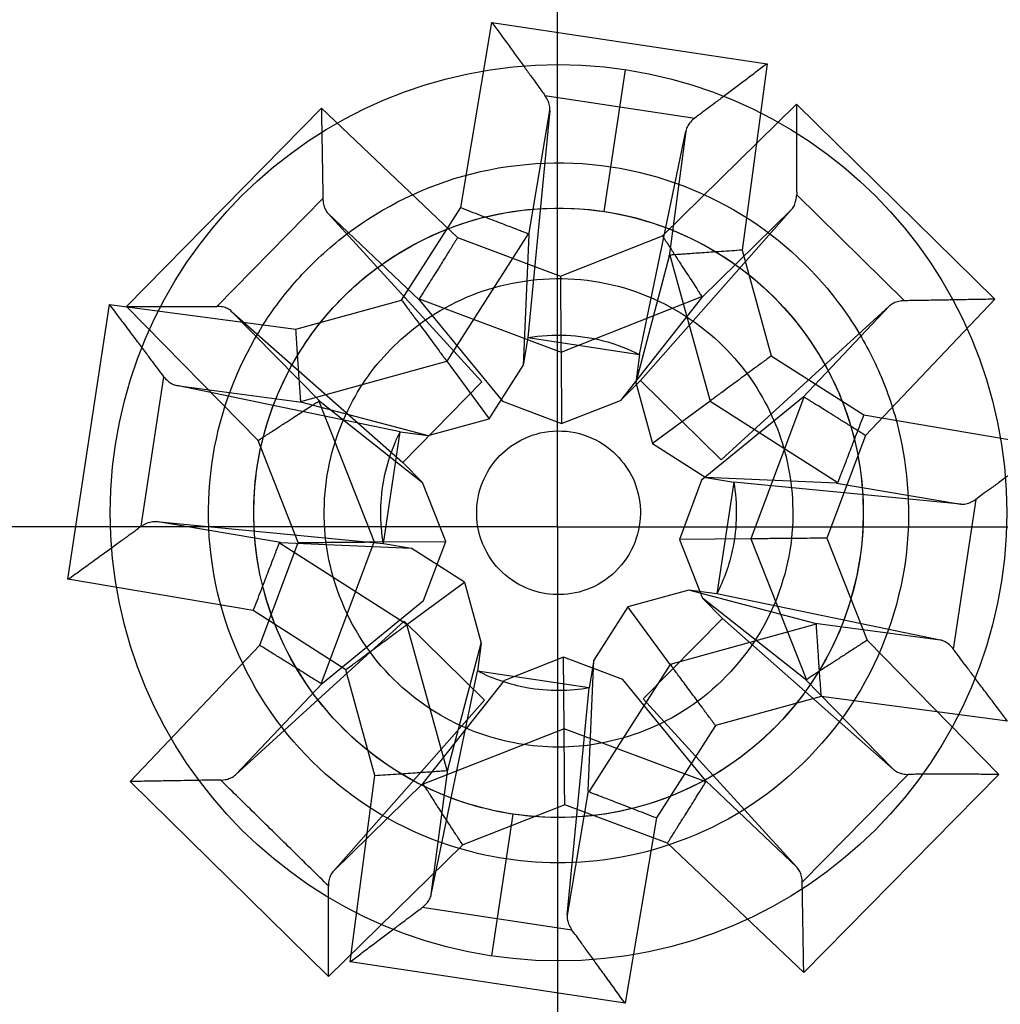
# Model space of a CAD drawing. Header units: inches. Extents: x 0.2 to 16.8, y 0.1 to 10.8.
# Tile 8 of 50: x 4.264 to 4.401, y 2.861 to 2.998. Entities that reach past the tile are written whole.
import ezdxf

# ---------------------------------------------------------------- set-up
doc = ezdxf.new("R2010")
doc.units = ezdxf.units.IN
doc.header["$LTSCALE"] = 0.935
doc.header["$MEASUREMENT"] = 0
doc.linetypes.add('CENTER', pattern=[0.6, 0.375, -0.075, 0.075, -0.075])
doc.layers.get('0').update_dxf_attribs({"linetype": 'CONTINUOUS'})
doc.layers.add('DEFAULT_1', color=7, linetype='CENTER')
doc.layers.add('DIMENSIONS', color=7, linetype='CONTINUOUS')
doc.styles.get("Standard").update_dxf_attribs({"font": 'txt', "width": 0.8})
doc.dimstyles.new('DIMSTYLE_1', dxfattribs={"dimtxt": 0.125, "dimasz": 0.18, "dimexe": 0.18, "dimexo": 0.0625, "dimgap": 0.09, "dimtad": 0, "dimtih": 1, "dimtoh": 1, "dimdec": 3, "dimzin": 4, "dimdsep": 46, "dimtxsty": 'STANDARD', "dimblk": '_FILLED', "dimblk1": '_FILLED', "dimblk2": '_FILLED', "dimcen": 0.09, "dimadec": 0, "dimazin": 0, "dimtp": 0.01, "dimtm": 0.01, "dimtfac": 1, "dimtdec": 3, "dimtofl": 0, "dimtmove": 0, "dimatfit": 3, "dimldrblk": '_FILLED', "dimfxl": 1, "dimtolj": 1, "dimtzin": 4, "dimarcsym": 0})

# ---------------------------------------------------------------- blocks, each defined once
blk = doc.blocks.new('*D10')
at = {"layer": 'DIMENSIONS', "color": 2, "linetype": 'CONTINUOUS'}
blk.add_line((4.4442647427, 3.8253862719), (4.4442647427, 2.1089820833), dxfattribs=at)
at = {"layer": 'DIMENSIONS', "color": 2, "linetype": 'CONTINUOUS', "width": 0.8}
for s, p in [(']', (4.5067647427, 1.9464820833)), ('15.19', (4.5067647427, 1.4464820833)), ('[', (4.5067647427, 1.3464820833)), ('.598', (4.5067647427, 0.8214820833)), ('2X ', (4.5067647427, 0.5214820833))]:
    blk.add_text(s, height=0.125, rotation=90, dxfattribs=at).set_placement(p)
blk = doc.blocks.new('_FILLED')
at = {"color": 0, "linetype": 'BYBLOCK'}
blk.add_solid([(0, 0), (-1, 0.1736111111), (-1, -0.1736111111)], dxfattribs=at)

msp = doc.modelspace()

# ---------------------------------------------------------------- linework, layer by layer
at = {"color": 9, "linetype": 'CONTINUOUS'}
for p, q in [((4.3259158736, 2.971624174), (4.330282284, 2.9974643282)), ((4.330282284, 2.9974643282), (4.3686307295, 2.991670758)), ((4.3459088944, 2.9710854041), (4.3488965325, 2.9908609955)), ((4.3686307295, 2.991670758), (4.3651687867, 2.965693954)), ((4.3376729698, 2.9872578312), (4.358554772, 2.98410307)), ((4.2792948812, 2.9578481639), (4.3064911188, 2.9854983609)), ((4.3064911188, 2.9854983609), (4.3254925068, 2.9674504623)), ((4.3540547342, 2.9676871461), (4.3727544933, 2.9860468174)), ((4.3727544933, 2.9860468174), (4.4004046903, 2.9588505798)), ((4.3354077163, 2.967814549), (4.3383398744, 2.9851668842)), ((4.3572999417, 2.9823024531), (4.3549751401, 2.9648582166)), ((4.3727737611, 2.9734209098), (4.3878051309, 2.9586363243)), ((4.2918962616, 2.9578424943), (4.3067053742, 2.9728988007)), ((4.3176759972, 2.9587355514), (4.3259158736, 2.971624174)), ((4.307426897, 2.970826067), (4.320186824, 2.958706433)), ((4.3595044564, 2.9590321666), (4.3720617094, 2.971361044)), ((4.3353444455, 2.967987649), (4.3239718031, 2.9501988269)), ((4.3254925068, 2.9674504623), (4.3398188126, 2.9620867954)), ((4.3398188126, 2.9620867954), (4.3540547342, 2.9676871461)), ((4.3550867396, 2.9650050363), (4.3606967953, 2.9446505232)), ((4.3651687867, 2.965693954), (4.3692334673, 2.9509464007)), ((4.3399066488, 2.9514799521), (4.3595548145, 2.9592094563)), ((4.2711580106, 2.9197843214), (4.2769515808, 2.958132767)), ((4.2769515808, 2.958132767), (4.3029279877, 2.954670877)), ((4.2976548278, 2.9391481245), (4.2792948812, 2.9578481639)), ((4.3029279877, 2.954670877), (4.3176759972, 2.9587355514)), ((4.3201335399, 2.9588828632), (4.3399066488, 2.9514799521)), ((4.3857323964, 2.9579148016), (4.373613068, 2.9451551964)), ((4.4004046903, 2.9588505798), (4.3823570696, 2.9398494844)), ((4.3063098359, 2.9445978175), (4.2939806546, 2.95715538)), ((4.3036168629, 2.9445888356), (4.3239718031, 2.9501988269)), ((4.3692334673, 2.9509464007), (4.3821225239, 2.9427063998)), ((4.2813697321, 2.9272095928), (4.2845242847, 2.9480473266)), ((4.2863198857, 2.9468019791), (4.3037636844, 2.9444772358)), ((4.3061325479, 2.9446481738), (4.313861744, 2.9250003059)), ((4.3606967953, 2.9446505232), (4.3784860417, 2.9332778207)), ((4.3737894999, 2.9452084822), (4.3663862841, 2.925435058)), ((4.3821225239, 2.9427063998), (4.4079622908, 2.9383400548)), ((4.3032549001, 2.9249125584), (4.2976548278, 2.9391481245)), ((4.3823570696, 2.9398494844), (4.376993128, 2.9255228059)), ((4.3783129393, 2.9332145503), (4.3956648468, 2.9302824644)), ((4.3977505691, 2.9309147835), (4.3946010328, 2.9100675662)), ((4.3008073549, 2.9249098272), (4.2834554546, 2.9278419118)), ((4.2978909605, 2.910585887), (4.3032549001, 2.9249125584)), ((4.3064585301, 2.905226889), (4.313861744, 2.9250003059)), ((4.3663862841, 2.925435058), (4.3741154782, 2.9057871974)), ((4.376993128, 2.9255228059), (4.3825931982, 2.9112872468)), ((4.3184235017, 2.9134738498), (4.3006342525, 2.9248465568)), ((4.2969977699, 2.9154179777), (4.2711580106, 2.9197843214)), ((4.3098868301, 2.9071779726), (4.2969977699, 2.9154179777)), ((4.3240335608, 2.8931193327), (4.3184235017, 2.9134738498)), ((4.3755034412, 2.9135355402), (4.355148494, 2.9079255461)), ((4.3928004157, 2.9113223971), (4.3753566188, 2.9136471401)), ((4.3825931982, 2.9112872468), (4.4009531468, 2.8925872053)), ((4.2798433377, 2.8915847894), (4.2978909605, 2.910585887)), ((4.3139515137, 2.8924304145), (4.3098868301, 2.9071779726)), ((4.355148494, 2.9079255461), (4.3437758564, 2.8901367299)), ((4.3739381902, 2.9058375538), (4.3862673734, 2.8932799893)), ((4.2945156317, 2.8925205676), (4.3066349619, 2.9052801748)), ((4.3761923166, 2.9034534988), (4.3614443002, 2.8993888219)), ((4.4021687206, 2.8999916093), (4.3761923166, 2.9034534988)), ((4.3403413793, 2.8989554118), (4.3206932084, 2.8912259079)), ((4.3601144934, 2.8915525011), (4.3403413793, 2.8989554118)), ((4.3614443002, 2.8993888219), (4.3532044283, 2.8865002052)), ((4.3104895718, 2.8664536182), (4.3139515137, 2.8924304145)), ((4.3218203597, 2.8758219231), (4.3241451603, 2.8932661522)), ((4.3883272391, 2.8925679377), (4.3735426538, 2.8775365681)), ((4.4009531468, 2.8925872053), (4.3737569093, 2.8649370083)), ((4.3074935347, 2.8643885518), (4.2798433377, 2.8915847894)), ((4.3207435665, 2.8914031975), (4.3081863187, 2.8790743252)), ((4.372821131, 2.8796093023), (4.3600612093, 2.8917289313)), ((4.3437125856, 2.8903098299), (4.340780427, 2.872957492)), ((4.3404292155, 2.8883485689), (4.3261932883, 2.8827482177)), ((4.3547555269, 2.8829849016), (4.3404292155, 2.8883485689)), ((4.333211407, 2.8870389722), (4.3302237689, 2.8672633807)), ((4.3532044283, 2.8865002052), (4.3488380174, 2.860660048)), ((4.3261932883, 2.8827482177), (4.3074935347, 2.8643885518)), ((4.3737569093, 2.8649370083), (4.3547555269, 2.8829849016)), ((4.3414127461, 2.8708717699), (4.3205655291, 2.8740213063)), ((4.3488380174, 2.860660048), (4.3104895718, 2.8664536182))]:
    msp.add_line(p, q, dxfattribs=at)
at = {"color": 6, "linetype": 'CONTINUOUS'}
for p, q in [((4.3383398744, 2.9851668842), (4.3352945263, 2.9534895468)), ((4.3508515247, 2.9511392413), (4.3572999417, 2.9823024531)), ((4.3354077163, 2.967814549), (4.3346396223, 2.9496138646)), ((4.3549752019, 2.9648582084), (4.350332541, 2.9472420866)), ((4.3352945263, 2.9534895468), (4.3346394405, 2.9496127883)), ((4.3352945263, 2.9534895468), (4.3508515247, 2.9511392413)), ((4.3508515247, 2.9511392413), (4.350332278, 2.9472430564)), ((4.3239718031, 2.9501988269), (4.3298864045, 2.9421789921)), ((4.3298864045, 2.9421789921), (4.3346396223, 2.9496138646)), ((4.3503321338, 2.9472419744), (4.3526770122, 2.9387358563)), ((4.3174830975, 2.9403535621), (4.2863198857, 2.9468019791)), ((4.3037636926, 2.9444772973), (4.3213801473, 2.9398345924)), ((4.3606967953, 2.9446505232), (4.3526770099, 2.9387358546)), ((4.3213801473, 2.9398345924), (4.3298864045, 2.9421789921)), ((4.315132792, 2.9247965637), (4.3174830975, 2.9403535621)), ((4.3174830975, 2.9403535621), (4.3213802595, 2.9398341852)), ((4.3526770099, 2.9387358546), (4.3601119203, 2.9339827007)), ((4.3783129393, 2.9332145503), (4.3601119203, 2.9339827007)), ((4.3601119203, 2.9339827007), (4.3639875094, 2.9333278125)), ((4.3639875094, 2.9333278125), (4.3616372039, 2.9177708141)), ((4.3956648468, 2.9302824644), (4.3639875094, 2.9333278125)), ((4.2834554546, 2.9278419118), (4.315132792, 2.9247965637)), ((4.3008073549, 2.9249098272), (4.3190083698, 2.9241416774)), ((4.315132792, 2.9247965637), (4.3190094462, 2.9241414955)), ((4.3264432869, 2.9193885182), (4.3190083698, 2.9241416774)), ((4.3184235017, 2.9134738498), (4.3264432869, 2.9193885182)), ((4.3264432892, 2.9193885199), (4.3287881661, 2.9108823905)), ((4.3577401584, 2.9182897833), (4.3492338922, 2.9159453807)), ((4.3753566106, 2.9136470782), (4.3577401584, 2.9182897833)), ((4.3616372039, 2.9177708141), (4.3577411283, 2.9182900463)), ((4.3928004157, 2.9113223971), (4.3616372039, 2.9177708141)), ((4.3492338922, 2.9159453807), (4.3444806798, 2.908510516)), ((4.355148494, 2.9079255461), (4.3492338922, 2.9159453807)), ((4.3241450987, 2.8932661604), (4.3287877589, 2.9108822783)), ((4.3287881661, 2.9108823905), (4.3282687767, 2.9069851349)), ((4.3437125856, 2.8903098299), (4.3444806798, 2.908510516)), ((4.3444806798, 2.908510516), (4.3438257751, 2.9046348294)), ((4.3218203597, 2.8758219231), (4.3282687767, 2.9069851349)), ((4.3438257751, 2.9046348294), (4.3282687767, 2.9069851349)), ((4.340780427, 2.872957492), (4.3438257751, 2.9046348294))]:
    msp.add_line(p, q, dxfattribs=at)
at = {"color": 7, "linetype": 'CONTINUOUS'}
for p, q in [((4.328875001, 2.9473163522), (4.307426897, 2.970826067)), ((4.3720617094, 2.971361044), (4.3510056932, 2.9474995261)), ((4.3201869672, 2.9587063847), (4.3317259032, 2.9446090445)), ((4.3595044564, 2.9590321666), (4.3482010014, 2.9447458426)), ((4.3857323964, 2.9579148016), (4.3622226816, 2.9364666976)), ((4.2939806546, 2.95715538), (4.3178421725, 2.9360993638)), ((4.3399066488, 2.9514799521), (4.3399891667, 2.9415153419)), ((4.3178421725, 2.9360993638), (4.328875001, 2.9473163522)), ((4.3482010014, 2.9447458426), (4.3510056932, 2.9474995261)), ((4.3510056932, 2.9474995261), (4.3622226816, 2.9364666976)), ((4.3063098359, 2.9445978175), (4.3205959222, 2.9332946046)), ((4.3317259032, 2.9446090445), (4.3399891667, 2.9415153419)), ((4.3399891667, 2.9415153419), (4.3482010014, 2.9447458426)), ((4.3736130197, 2.9451550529), (4.3595154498, 2.9336158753)), ((4.3205959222, 2.9332946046), (4.3178421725, 2.9360993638)), ((4.3238263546, 2.9250827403), (4.3205959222, 2.9332946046)), ((4.3595154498, 2.9336158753), (4.3564216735, 2.9253526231)), ((4.313861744, 2.9250003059), (4.3238263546, 2.9250827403)), ((4.3207325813, 2.9168194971), (4.3238263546, 2.9250827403)), ((4.3663862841, 2.925435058), (4.3564216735, 2.9253526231)), ((4.3564216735, 2.9253526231), (4.3596521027, 2.9171407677)), ((4.30663501, 2.9052803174), (4.3207325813, 2.9168194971)), ((4.3739381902, 2.9058375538), (4.3596521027, 2.9171407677)), ((4.3596521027, 2.9171407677), (4.3624058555, 2.9143360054)), ((4.3180253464, 2.9139686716), (4.2945156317, 2.8925205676)), ((4.3292423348, 2.9029358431), (4.3180253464, 2.9139686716)), ((4.3624058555, 2.9143360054), (4.351373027, 2.903119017)), ((4.3862673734, 2.8932799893), (4.3624058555, 2.9143360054)), ((4.3402588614, 2.9089200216), (4.3320470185, 2.9056895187)), ((4.3485221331, 2.9058263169), (4.3402588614, 2.9089200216)), ((4.3403413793, 2.8989554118), (4.3402588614, 2.9089200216)), ((4.3207435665, 2.8914031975), (4.3320470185, 2.9056895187)), ((4.3600610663, 2.8917289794), (4.3485221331, 2.9058263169)), ((4.3081863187, 2.8790743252), (4.3292423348, 2.9029358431)), ((4.372821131, 2.8796093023), (4.351373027, 2.903119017))]:
    msp.add_line(p, q, dxfattribs=at)
at = {"color": 9, "linetype": 'CONTINUOUS'}
msp.add_circle((4.3395601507, 2.9290621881), 0.0624989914, dxfattribs=at)
at = {"color": 6, "linetype": 'CONTINUOUS'}
msp.add_circle((4.3395601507, 2.9290621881), 0.042500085, dxfattribs=at)
at = {"color": 7, "linetype": 'CONTINUOUS'}
msp.add_arc((4.3403875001, 2.9275696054), 0.135, 323.357867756, 216.6362956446, dxfattribs=at)
at = {"color": 6, "linetype": 'CONTINUOUS'}
for points, knots in [([(4.3572036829, 3.0458471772), (4.3403472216, 3.0483938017), (4.3143165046, 3.0464693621), (4.2846458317, 3.0344796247), (4.2658375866, 3.0221870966), (4.2532888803, 3.0101821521), (4.2452038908, 3.000320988), (4.2376345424, 2.9894072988), (4.2294322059, 2.9736095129), (4.220575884, 2.9442334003), (4.2207585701, 2.9016177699), (4.243717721, 2.8538848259), (4.2820468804, 2.8225274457), (4.3092742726, 2.8141871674), (4.3219166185, 2.812277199)], [0, 0, 0, 0, 0.125, 0.1875, 0.25, 0.3125, 0.34375, 0.375, 0.4375, 0.5, 0.625, 0.75, 0.875, 1, 1, 1, 1]), ([(4.3219166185, 2.812277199), (4.3345589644, 2.8103672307), (4.3630350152, 2.8102919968), (4.4089168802, 2.8289270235), (4.4449522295, 2.8677472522), (4.4577159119, 2.9084069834), (4.4579328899, 2.9390883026), (4.4547634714, 2.9566040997), (4.4507559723, 2.969266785), (4.4459449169, 2.9810762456), (4.4375026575, 2.9962524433), (4.4231651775, 3.0135525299), (4.398360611, 3.0337722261), (4.3740601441, 3.0433005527), (4.3572036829, 3.0458471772)], [0, 0, 0, 0, 0.125, 0.25, 0.375, 0.5, 0.5625, 0.625, 0.65625, 0.6875, 0.75, 0.8125, 0.875, 1, 1, 1, 1]), ([(4.330282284, 2.9974643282), (4.3306473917, 2.9969601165), (4.3313948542, 2.9959270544), (4.3325251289, 2.9943673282), (4.3336484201, 2.9928151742), (4.3347063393, 2.9913546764), (4.3356510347, 2.9900511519), (4.3364547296, 2.9889397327), (4.3371131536, 2.9880313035), (4.3375026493, 2.987493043), (4.3376729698, 2.9872578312)], [0, 0, 0, 0, 0.1482031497, 0.3035654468, 0.4585699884, 0.6043379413, 0.732899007, 0.8418261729, 0.9308641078, 1, 1, 1, 1]), ([(4.3686307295, 2.991670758), (4.3681333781, 2.9912972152), (4.3671107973, 2.9905291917), (4.3655647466, 2.9893680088), (4.3640265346, 2.9882127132), (4.3625851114, 2.9871301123), (4.3613049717, 2.9861686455), (4.3602164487, 2.9853510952), (4.3593218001, 2.9846791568), (4.3587893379, 2.9842792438), (4.3585547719, 2.9841030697)], [0, 0, 0, 0, 0.1480806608, 0.3044616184, 0.4603187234, 0.6060655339, 0.7336287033, 0.8414655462, 0.9301606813, 1, 1, 1, 1]), ([(4.3383398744, 2.9851668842), (4.3383620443, 2.9853974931), (4.3383366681, 2.9858812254), (4.3380987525, 2.9865956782), (4.3378309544, 2.9870396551), (4.3376729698, 2.9872578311)], [0, 0, 0, 0, 0.3104784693, 0.639000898, 1, 1, 1, 1]), ([(4.358554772, 2.98410307), (4.3583393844, 2.9839413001), (4.3579523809, 2.9835962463), (4.3575140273, 2.9829839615), (4.3573468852, 2.9825293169), (4.3572999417, 2.9823024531)], [0, 0, 0, 0, 0.3610025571, 0.6895246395, 1, 1, 1, 1]), ([(4.3322674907, 2.8807910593), (4.3270419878, 2.8815805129), (4.3157883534, 2.8850279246), (4.2999440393, 2.8979885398), (4.2904601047, 2.9177197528), (4.2903476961, 2.9388511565), (4.2965416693, 2.953235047), (4.3028987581, 2.961626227), (4.311131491, 2.969519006), (4.3255199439, 2.9773212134), (4.3398854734, 2.9783859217), (4.3468528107, 2.9773333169)], [0, 0, 0, 0, 0.125, 0.25, 0.375, 0.5, 0.625, 0.6875, 0.75, 0.875, 1, 1, 1, 1]), ([(4.3468528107, 2.9773333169), (4.353820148, 2.9762807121), (4.367230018, 2.9710197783), (4.3786714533, 2.9593152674), (4.3842051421, 2.949342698), (4.3877996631, 2.939448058), (4.3894680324, 2.9238763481), (4.3831181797, 2.9037212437), (4.3682286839, 2.8876722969), (4.3492627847, 2.8799707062), (4.3374929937, 2.8800016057), (4.3322674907, 2.8807910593)], [0, 0, 0, 0, 0.125, 0.25, 0.3125, 0.375, 0.5, 0.625, 0.75, 0.875, 1, 1, 1, 1]), ([(4.3259158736, 2.971624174), (4.3263704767, 2.9714488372), (4.3272801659, 2.9710979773), (4.3286262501, 2.9705788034), (4.3299180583, 2.9700805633), (4.3311080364, 2.9696215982), (4.3321677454, 2.9692128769), (4.333088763, 2.9688576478), (4.3338714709, 2.9685557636), (4.334509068, 2.9683098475), (4.3349844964, 2.9681264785), (4.3352449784, 2.9680260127), (4.3353444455, 2.967987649)], [0, 0, 0, 0, 0.1446464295, 0.2894465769, 0.428299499, 0.5556762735, 0.668075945, 0.7654796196, 0.848727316, 0.9171193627, 0.9683514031, 1, 1, 1, 1]), ([(4.3353444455, 2.967987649), (4.3353674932, 2.9679787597), (4.3353294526, 2.9679052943), (4.3354185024, 2.9678941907), (4.3354089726, 2.9678395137), (4.3354079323, 2.9678148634)], [0, 0, 0, 0, 0.3761131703, 0.6243501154, 1, 1, 1, 1]), ([(4.3549752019, 2.9648582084), (4.354981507, 2.9648821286), (4.354988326, 2.9649373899), (4.3550769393, 2.9649216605), (4.3550620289, 2.9650033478), (4.3550867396, 2.9650050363)], [0, 0, 0, 0, 0.375901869, 0.6236265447, 1, 1, 1, 1]), ([(4.3651687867, 2.965693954), (4.3646815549, 2.965660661), (4.3637056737, 2.9655939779), (4.3622613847, 2.965495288), (4.3608755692, 2.9654005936), (4.3596016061, 2.9653135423), (4.3584705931, 2.9652362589), (4.3574903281, 2.9651692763), (4.3566580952, 2.9651124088), (4.3559793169, 2.9650660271), (4.3554719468, 2.965031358), (4.3551933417, 2.9650123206), (4.3550867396, 2.9650050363)], [0, 0, 0, 0, 0.1449800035, 0.2903818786, 0.4297606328, 0.5573413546, 0.6694605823, 0.7663032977, 0.8490276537, 0.9170986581, 0.968279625, 1, 1, 1, 1]), ([(4.3346787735, 2.8967516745), (4.3311810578, 2.8972800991), (4.3236483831, 2.8995876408), (4.3130429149, 2.9082628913), (4.3066947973, 2.9214700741), (4.3066195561, 2.9356144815), (4.310765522, 2.9452424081), (4.3150206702, 2.9508590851), (4.3205312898, 2.9561421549), (4.3301622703, 2.9613646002), (4.339777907, 2.9620772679), (4.3444415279, 2.9613727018)], [0, 0, 0, 0, 0.125, 0.25, 0.375, 0.5, 0.625, 0.6875, 0.75, 0.875, 1, 1, 1, 1]), ([(4.3444415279, 2.9613727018), (4.3491051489, 2.9606681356), (4.3580811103, 2.9571467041), (4.3657394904, 2.9493122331), (4.3694434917, 2.9426370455), (4.3718495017, 2.9360140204), (4.3729662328, 2.925591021), (4.3687159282, 2.9121001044), (4.3587495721, 2.9013576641), (4.3460546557, 2.8962025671), (4.3381764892, 2.8962232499), (4.3346787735, 2.8967516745)], [0, 0, 0, 0, 0.125, 0.25, 0.3125, 0.375, 0.5, 0.625, 0.75, 0.875, 1, 1, 1, 1]), ([(4.2845242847, 2.9480473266), (4.284310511, 2.9483341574), (4.2838314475, 2.9489729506), (4.2830362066, 2.9500313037), (4.2820859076, 2.9512967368), (4.2809779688, 2.9527718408), (4.2797263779, 2.9544382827), (4.2783669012, 2.956248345), (4.2774296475, 2.9574962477), (4.2769515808, 2.958132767)], [0, 0, 0, 0, 0.0850930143, 0.1899315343, 0.314897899, 0.4615270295, 0.6287636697, 0.8106429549, 1, 1, 1, 1]), ([(4.3176759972, 2.9587355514), (4.317989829, 2.9583100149), (4.3186089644, 2.9574705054), (4.3195157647, 2.9562409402), (4.3203715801, 2.9550805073), (4.3211558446, 2.9540170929), (4.3218573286, 2.953065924), (4.3224719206, 2.952232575), (4.3229963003, 2.9515215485), (4.3234219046, 2.9509444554), (4.3237362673, 2.9505181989), (4.3239070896, 2.9502865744), (4.3239718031, 2.9501988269)], [0, 0, 0, 0, 0.149543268, 0.295022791, 0.4320972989, 0.5573458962, 0.6687309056, 0.7663597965, 0.8502037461, 0.9186018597, 0.9691635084, 1, 1, 1, 1]), ([(4.3036168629, 2.9445888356), (4.3036095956, 2.9446951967), (4.3035905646, 2.9449737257), (4.3035558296, 2.9454820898), (4.3035092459, 2.9461638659), (4.3034520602, 2.9470008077), (4.30338477, 2.947985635), (4.3033073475, 2.9491187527), (4.3032204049, 2.9503912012), (4.3031260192, 2.9517725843), (4.3030276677, 2.9532120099), (4.3029612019, 2.954184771), (4.3029279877, 2.954670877)], [0, 0, 0, 0, 0.0316486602, 0.0828787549, 0.1512681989, 0.2345171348, 0.3319181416, 0.4443122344, 0.5716862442, 0.7105463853, 0.855354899, 1, 1, 1, 1]), ([(4.3352945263, 2.9534895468), (4.3388203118, 2.9541052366), (4.3444656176, 2.9538168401), (4.3492816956, 2.9519395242), (4.3508450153, 2.9511399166)], [0, 0, 0, 0, 0.6472007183, 1, 1, 1, 1]), ([(4.3692334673, 2.9509464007), (4.3688132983, 2.950636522), (4.3679768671, 2.950019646), (4.366745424, 2.9491114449), (4.3655747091, 2.9482480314), (4.3645051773, 2.9474592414), (4.3635567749, 2.9467597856), (4.3627314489, 2.9461510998), (4.3620265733, 2.9456312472), (4.3614501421, 2.9452061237), (4.3610207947, 2.9448894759), (4.3607860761, 2.9447163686), (4.3606967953, 2.9446505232)], [0, 0, 0, 0, 0.1476578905, 0.2939428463, 0.4327599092, 0.5590763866, 0.66980307, 0.7660522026, 0.8491165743, 0.9175140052, 0.9686245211, 1, 1, 1, 1]), ([(4.2845140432, 2.9480222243), (4.2846720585, 2.9478110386), (4.2850479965, 2.9474627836), (4.2856381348, 2.9470125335), (4.2860939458, 2.9468487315), (4.2863198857, 2.9468019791)], [0, 0, 0, 0, 0.3571004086, 0.6876208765, 1, 1, 1, 1]), ([(4.3037636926, 2.9444772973), (4.303739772, 2.9444836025), (4.3036845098, 2.9444904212), (4.30370024, 2.9445790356), (4.3036185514, 2.9445641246), (4.3036168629, 2.9445888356)], [0, 0, 0, 0, 0.375903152, 0.6236252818, 1, 1, 1, 1]), ([(4.3821225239, 2.9427063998), (4.3819471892, 2.9422517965), (4.3815963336, 2.9413421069), (4.3810771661, 2.9399960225), (4.3805789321, 2.938704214), (4.3801199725, 2.937514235), (4.3797112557, 2.9364545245), (4.3793560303, 2.9355335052), (4.3790541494, 2.934750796), (4.3788082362, 2.9341131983), (4.3786248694, 2.9336377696), (4.3785244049, 2.9333772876), (4.3784860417, 2.9332778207)], [0, 0, 0, 0, 0.1446463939, 0.2894464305, 0.428299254, 0.5556760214, 0.6680757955, 0.7654796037, 0.8487273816, 0.917119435, 0.968351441, 1, 1, 1, 1]), ([(4.3151336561, 2.9247950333), (4.3150781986, 2.9251104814), (4.3145179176, 2.9287145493), (4.3149428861, 2.933774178), (4.3163936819, 2.9380725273), (4.3172282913, 2.9398527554), (4.3174849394, 2.9403549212)], [0, 0, 0, 0, 0.053404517, 0.6112762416, 0.8902121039, 1, 1, 1, 1]), ([(4.4079622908, 2.9383400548), (4.4073113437, 2.9378686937), (4.4060370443, 2.9369464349), (4.4041905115, 2.9356088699), (4.4024921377, 2.9343788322), (4.4009895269, 2.9332924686), (4.3997126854, 2.9323599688), (4.3986415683, 2.9316085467), (4.3980317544, 2.9311189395), (4.3977505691, 2.9309147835)], [0, 0, 0, 0, 0.1909570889, 0.3737522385, 0.5417489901, 0.6892123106, 0.814303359, 0.9174374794, 1, 1, 1, 1]), ([(4.3639872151, 2.9333260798), (4.3645042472, 2.9303451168), (4.3644842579, 2.9249228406), (4.3626259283, 2.9197322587), (4.3616287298, 2.9177753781)], [0, 0, 0, 0, 0.5949859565, 1, 1, 1, 1]), ([(4.3784860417, 2.9332778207), (4.3784771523, 2.9332547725), (4.3784036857, 2.9332928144), (4.3783925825, 2.9332037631), (4.3783379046, 2.9332132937), (4.3783132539, 2.9332143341)], [0, 0, 0, 0, 0.3761146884, 0.6243485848, 1, 1, 1, 1]), ([(4.3956648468, 2.9302824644), (4.3958945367, 2.9302603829), (4.3963784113, 2.9302822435), (4.3970752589, 2.9305380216), (4.3975371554, 2.9307598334), (4.3977505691, 2.9309147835)], [0, 0, 0, 0, 0.3124097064, 0.64293359, 1, 1, 1, 1]), ([(4.2813730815, 2.9271482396), (4.2815914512, 2.927306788), (4.2820262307, 2.9275891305), (4.2827398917, 2.927836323), (4.2832242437, 2.9278641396), (4.2834554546, 2.9278419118)], [0, 0, 0, 0, 0.3611935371, 0.6891063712, 1, 1, 1, 1]), ([(4.2711580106, 2.9197843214), (4.2718027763, 2.9202512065), (4.2730668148, 2.9211665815), (4.2749004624, 2.9224940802), (4.2765880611, 2.9237169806), (4.2780836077, 2.9247972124), (4.2793615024, 2.9257305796), (4.2804487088, 2.9264947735), (4.2810764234, 2.9269966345), (4.2813697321, 2.9272095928)], [0, 0, 0, 0, 0.1891439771, 0.3708187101, 0.5378672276, 0.6843313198, 0.8091570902, 0.9138776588, 1, 1, 1, 1]), ([(4.3006342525, 2.9248465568), (4.3006431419, 2.9248696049), (4.3007166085, 2.9248315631), (4.3007277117, 2.9249206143), (4.3007823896, 2.9249110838), (4.3008070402, 2.9249100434)], [0, 0, 0, 0, 0.3761146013, 0.6243486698, 1, 1, 1, 1]), ([(4.2969977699, 2.9154179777), (4.2971731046, 2.915872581), (4.2975239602, 2.9167822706), (4.2980431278, 2.918128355), (4.2985413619, 2.9194201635), (4.2990003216, 2.9206101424), (4.2994090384, 2.921669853), (4.2997642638, 2.9225908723), (4.3000661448, 2.9233735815), (4.3003120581, 2.9240111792), (4.3004954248, 2.9244866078), (4.3005958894, 2.9247470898), (4.3006342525, 2.9248465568)], [0, 0, 0, 0, 0.1446463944, 0.2894464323, 0.4282992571, 0.5556760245, 0.6680757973, 0.7654796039, 0.8487273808, 0.9171194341, 0.9683514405, 1, 1, 1, 1]), ([(4.3098868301, 2.9071779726), (4.3103069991, 2.9074878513), (4.3111434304, 2.9081047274), (4.3123748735, 2.9090129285), (4.3135455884, 2.909876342), (4.3146151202, 2.9106651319), (4.3155635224, 2.9113645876), (4.3163888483, 2.9119732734), (4.3170937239, 2.9124931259), (4.317670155, 2.9129182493), (4.3180995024, 2.9132348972), (4.318334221, 2.9134080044), (4.3184235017, 2.9134738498)], [0, 0, 0, 0, 0.1476579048, 0.2939428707, 0.4327599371, 0.5590764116, 0.6698030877, 0.7660522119, 0.8491165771, 0.9175140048, 0.9686245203, 1, 1, 1, 1]), ([(4.3753566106, 2.9136470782), (4.3753805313, 2.913640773), (4.3754357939, 2.9136339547), (4.3754200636, 2.9135453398), (4.3755017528, 2.9135602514), (4.3755034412, 2.9135355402)], [0, 0, 0, 0, 0.3759036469, 0.6236247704, 1, 1, 1, 1]), ([(4.3761923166, 2.9034534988), (4.376159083, 2.9039398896), (4.3760925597, 2.904913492), (4.3759941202, 2.9063542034), (4.3758996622, 2.9077366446), (4.3758127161, 2.9090091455), (4.3757353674, 2.910141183), (4.3756681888, 2.9111243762), (4.3756110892, 2.9119600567), (4.3755645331, 2.9126414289), (4.3755297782, 2.9131500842), (4.3755107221, 2.9134289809), (4.3755034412, 2.9135355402)], [0, 0, 0, 0, 0.1447298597, 0.2897039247, 0.4286963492, 0.5560873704, 0.6683477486, 0.7655440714, 0.8486451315, 0.9170118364, 0.9682923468, 1, 1, 1, 1]), ([(4.3946010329, 2.9100675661), (4.394439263, 2.9102829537), (4.3940942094, 2.9106699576), (4.3934819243, 2.9111083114), (4.3930272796, 2.9112754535), (4.3928004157, 2.9113223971)], [0, 0, 0, 0, 0.3610025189, 0.6895246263, 1, 1, 1, 1]), ([(4.4021687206, 2.8999916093), (4.4017951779, 2.9004889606), (4.4010271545, 2.9015115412), (4.3998659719, 2.9030575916), (4.3987106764, 2.9045958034), (4.3976280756, 2.9060372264), (4.3966666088, 2.9073173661), (4.3958490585, 2.9084058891), (4.3951771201, 2.9093005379), (4.3947772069, 2.9098330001), (4.3946010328, 2.9100675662)], [0, 0, 0, 0, 0.1480806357, 0.3044615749, 0.4603186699, 0.6060654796, 0.7336286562, 0.8414655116, 0.9301606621, 1, 1, 1, 1]), ([(4.3614443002, 2.8993888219), (4.3611272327, 2.8998187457), (4.3605018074, 2.9006667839), (4.3595870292, 2.9019071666), (4.3587267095, 2.903073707), (4.3579428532, 2.9041365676), (4.3572459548, 2.9050815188), (4.3566377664, 2.9059061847), (4.3561190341, 2.9066095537), (4.3556969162, 2.9071819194), (4.3553838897, 2.9076063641), (4.3552133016, 2.907837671), (4.355148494, 2.9079255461)], [0, 0, 0, 0, 0.1510850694, 0.2980199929, 0.43589884, 0.5610340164, 0.6715335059, 0.7679762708, 0.8508404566, 0.9187134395, 0.9691186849, 1, 1, 1, 1]), ([(4.3438257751, 2.9046348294), (4.3411814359, 2.904173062), (4.3360218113, 2.9040411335), (4.3304864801, 2.9058566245), (4.3282649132, 2.906989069)], [0, 0, 0, 0, 0.5791505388, 1, 1, 1, 1]), ([(4.3139515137, 2.8924304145), (4.3144387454, 2.8924637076), (4.3154146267, 2.8925303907), (4.3168589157, 2.8926290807), (4.3182447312, 2.8927237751), (4.3195186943, 2.8928108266), (4.3206497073, 2.89288811), (4.3216299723, 2.8929550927), (4.3224622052, 2.8930119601), (4.3231409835, 2.8930583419), (4.3236483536, 2.8930930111), (4.3239269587, 2.8931120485), (4.3240335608, 2.8931193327)], [0, 0, 0, 0, 0.1449800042, 0.2903818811, 0.4297606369, 0.557341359, 0.6694605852, 0.7663032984, 0.8490276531, 0.9170986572, 0.9682796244, 1, 1, 1, 1]), ([(4.3241450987, 2.8932661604), (4.3241387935, 2.8932422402), (4.3241319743, 2.893186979), (4.3240433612, 2.8932027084), (4.3240582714, 2.8931210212), (4.3240335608, 2.8931193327)], [0, 0, 0, 0, 0.3759017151, 0.6236267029, 1, 1, 1, 1]), ([(4.3437758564, 2.8901367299), (4.3437528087, 2.8901456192), (4.343790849, 2.8902190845), (4.3437017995, 2.890230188), (4.3437113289, 2.8902848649), (4.3437123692, 2.8903095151)], [0, 0, 0, 0, 0.3761129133, 0.6243503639, 1, 1, 1, 1]), ([(4.3532044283, 2.8865002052), (4.3527498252, 2.886675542), (4.3518401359, 2.8870264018), (4.3504940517, 2.8875455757), (4.3492022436, 2.8880438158), (4.3480122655, 2.8885027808), (4.3469525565, 2.8889115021), (4.3460315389, 2.8892667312), (4.345248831, 2.8895686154), (4.3446112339, 2.8898145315), (4.3441358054, 2.8899979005), (4.3438753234, 2.8900983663), (4.3437758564, 2.8901367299)], [0, 0, 0, 0, 0.1446464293, 0.2894465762, 0.4282994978, 0.5556762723, 0.6680759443, 0.7654796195, 0.8487273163, 0.9171193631, 0.9683514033, 1, 1, 1, 1]), ([(4.3205655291, 2.874021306), (4.3207809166, 2.8741830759), (4.3211679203, 2.8745281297), (4.3216062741, 2.8751404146), (4.3217734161, 2.8755950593), (4.3218203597, 2.8758219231)], [0, 0, 0, 0, 0.3610025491, 0.6895246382, 1, 1, 1, 1]), ([(4.3104895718, 2.8664536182), (4.3109869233, 2.866827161), (4.312009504, 2.8675951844), (4.3135555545, 2.8687563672), (4.3150937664, 2.8699116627), (4.3165351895, 2.8709942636), (4.3178153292, 2.8719557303), (4.3189038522, 2.8727732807), (4.3197985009, 2.8734452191), (4.3203309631, 2.8738451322), (4.3205655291, 2.8740213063)], [0, 0, 0, 0, 0.1480806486, 0.3044615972, 0.4603186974, 0.6060655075, 0.7336286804, 0.8414655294, 0.930160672, 1, 1, 1, 1]), ([(4.340780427, 2.872957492), (4.3407583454, 2.8727278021), (4.340780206, 2.8722439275), (4.3410359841, 2.87154708), (4.341257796, 2.8710851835), (4.3414127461, 2.8708717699)], [0, 0, 0, 0, 0.3124097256, 0.6429336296, 1, 1, 1, 1]), ([(4.3488380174, 2.860660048), (4.3483666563, 2.8613109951), (4.3474443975, 2.8625852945), (4.3461068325, 2.8644318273), (4.3448767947, 2.8661302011), (4.3437904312, 2.8676328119), (4.3428579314, 2.8689096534), (4.3421065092, 2.8699807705), (4.3416169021, 2.8705905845), (4.3414127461, 2.8708717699)], [0, 0, 0, 0, 0.1909570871, 0.373752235, 0.541748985, 0.6892123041, 0.8143033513, 0.9174374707, 1, 1, 1, 1])]:
    msp.add_open_spline(points, degree=3, knots=knots, dxfattribs=at)
at = {"color": 7, "linetype": 'CONTINUOUS'}
for points, knots in [([(4.3064911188, 2.9854983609), (4.3065052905, 2.9846649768), (4.3065329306, 2.9830395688), (4.306572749, 2.9806979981), (4.3066089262, 2.9785705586), (4.3066403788, 2.9767209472), (4.3066666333, 2.9751770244), (4.306687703, 2.9739379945), (4.3067000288, 2.9732131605), (4.3067053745, 2.9728988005)], [0, 0, 0, 0, 0.1984317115, 0.3870154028, 0.5575362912, 0.7049825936, 0.8274144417, 0.9251497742, 1, 1, 1, 1]), ([(4.3727544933, 2.9860468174), (4.3727541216, 2.9852206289), (4.3727534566, 2.9836082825), (4.3727521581, 2.9812837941), (4.3727520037, 2.9791680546), (4.3727487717, 2.9773247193), (4.3727549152, 2.975781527), (4.372735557, 2.9745145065), (4.3727734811, 2.9737618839), (4.3727737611, 2.9734209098)], [0, 0, 0, 0, 0.1963033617, 0.3830955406, 0.5523004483, 0.6990077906, 0.8210673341, 0.9189841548, 1, 1, 1, 1]), ([(4.3720617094, 2.971361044), (4.3722145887, 2.9715342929), (4.3724798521, 2.9719385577), (4.3726909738, 2.9726509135), (4.3727739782, 2.9731565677), (4.3727737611, 2.9734209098)], [0, 0, 0, 0, 0.3126639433, 0.6422945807, 1, 1, 1, 1]), ([(4.3067053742, 2.9728988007), (4.3067099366, 2.9726305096), (4.3067620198, 2.9721149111), (4.3070000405, 2.9714004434), (4.3072706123, 2.9709973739), (4.307426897, 2.970826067)], [0, 0, 0, 0, 0.3596069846, 0.6892344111, 1, 1, 1, 1]), ([(4.3254925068, 2.9674504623), (4.3252038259, 2.9669889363), (4.3246341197, 2.9660781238), (4.3237986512, 2.9647424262), (4.3230082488, 2.9634787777), (4.3222834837, 2.962320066), (4.3216424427, 2.9612952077), (4.3211004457, 2.9604286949), (4.3206698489, 2.9597402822), (4.3203600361, 2.9592449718), (4.3201947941, 2.9589807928), (4.3201335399, 2.9588828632)], [0, 0, 0, 0, 0.1616062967, 0.3189268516, 0.4677031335, 0.6040809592, 0.7246571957, 0.826563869, 0.9074960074, 0.965709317, 1, 1, 1, 1]), ([(4.3540547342, 2.9676871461), (4.3543510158, 2.9672304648), (4.3549357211, 2.9663292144), (4.3557931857, 2.9650075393), (4.3566043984, 2.9637571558), (4.3573482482, 2.9626106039), (4.3580061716, 2.9615964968), (4.3585624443, 2.9607390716), (4.3590043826, 2.9600578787), (4.3593223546, 2.9595677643), (4.3594919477, 2.9593063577), (4.3595548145, 2.9592094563)], [0, 0, 0, 0, 0.1616057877, 0.3189254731, 0.4677011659, 0.6040789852, 0.7246557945, 0.8265632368, 0.9074960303, 0.9657095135, 1, 1, 1, 1]), ([(4.3398188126, 2.9620867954), (4.3398231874, 2.9615585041), (4.339831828, 2.9605150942), (4.3398445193, 2.9589825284), (4.3398565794, 2.9575261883), (4.3398677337, 2.956179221), (4.3398777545, 2.9549691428), (4.3398864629, 2.9539175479), (4.3398937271, 2.9530403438), (4.3398994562, 2.9523485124), (4.3399035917, 2.9518491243), (4.3399058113, 2.9515810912), (4.3399066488, 2.9514799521)], [0, 0, 0, 0, 0.149419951, 0.2951141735, 0.4334651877, 0.5613257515, 0.6760853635, 0.7757191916, 0.8587549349, 0.9241905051, 0.9713941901, 1, 1, 1, 1]), ([(4.3595548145, 2.9592094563), (4.3595639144, 2.9591954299), (4.3595723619, 2.9591565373), (4.3595493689, 2.959094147), (4.3595221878, 2.9590542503), (4.3595048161, 2.9590322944)], [0, 0, 0, 0, 0.2578653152, 0.568205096, 1, 1, 1, 1]), ([(4.2792948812, 2.9578481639), (4.2801284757, 2.9578477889), (4.2817542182, 2.9578470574), (4.2840962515, 2.9578460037), (4.2862241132, 2.9578450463), (4.2880739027, 2.9578442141), (4.2896179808, 2.9578435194), (4.2908569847, 2.9578429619), (4.2915819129, 2.9578426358), (4.2918962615, 2.9578424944)], [0, 0, 0, 0, 0.1984531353, 0.3870391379, 0.5575659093, 0.7050313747, 0.8274169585, 0.9251632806, 1, 1, 1, 1]), ([(4.2939806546, 2.95715538), (4.2938067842, 2.9573088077), (4.2933992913, 2.9575726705), (4.2926809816, 2.9577988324), (4.2921645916, 2.9578423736), (4.2918962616, 2.9578424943)], [0, 0, 0, 0, 0.310765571, 0.6403929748, 1, 1, 1, 1]), ([(4.3201869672, 2.9587063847), (4.3201691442, 2.9587281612), (4.320140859, 2.9587674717), (4.320116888, 2.9588296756), (4.3201246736, 2.9588686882), (4.3201335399, 2.9588828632)], [0, 0, 0, 0, 0.433066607, 0.7426932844, 1, 1, 1, 1]), ([(4.3878051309, 2.9586363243), (4.3875368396, 2.9586317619), (4.3870212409, 2.958579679), (4.386306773, 2.9583416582), (4.3859037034, 2.9580710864), (4.3857323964, 2.9579148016)], [0, 0, 0, 0, 0.3596070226, 0.6892344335, 1, 1, 1, 1]), ([(4.4004046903, 2.9588505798), (4.3995713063, 2.9588364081), (4.3979458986, 2.9588087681), (4.3956043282, 2.9587689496), (4.3934768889, 2.9587327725), (4.3916272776, 2.9587013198), (4.3900833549, 2.9586750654), (4.388844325, 2.9586539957), (4.3881194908, 2.9586416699), (4.3878051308, 2.9586363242)], [0, 0, 0, 0, 0.1984316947, 0.387015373, 0.5575362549, 0.7049825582, 0.8274144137, 0.925149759, 1, 1, 1, 1]), ([(4.2976548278, 2.9391481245), (4.2981115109, 2.9394444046), (4.2990127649, 2.9400291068), (4.3003344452, 2.9408865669), (4.3015848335, 2.9416977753), (4.3027313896, 2.9424416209), (4.3037455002, 2.9430995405), (4.3046029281, 2.9436558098), (4.3052841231, 2.9440977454), (4.3057742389, 2.9444157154), (4.3060356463, 2.9445853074), (4.3061325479, 2.9446481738)], [0, 0, 0, 0, 0.1616058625, 0.3189256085, 0.4677013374, 0.6040791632, 0.7246559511, 0.8265633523, 0.9074960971, 0.9657095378, 1, 1, 1, 1]), ([(4.3061325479, 2.9446481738), (4.3061465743, 2.9446572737), (4.3061854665, 2.9446657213), (4.3062478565, 2.9446427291), (4.3062877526, 2.9446155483), (4.3063097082, 2.9445981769)], [0, 0, 0, 0, 0.2578675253, 0.5682069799, 1, 1, 1, 1]), ([(4.3736130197, 2.9451550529), (4.3736347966, 2.9451728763), (4.3736741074, 2.9452011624), (4.3737363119, 2.9452251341), (4.3737753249, 2.9452173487), (4.3737894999, 2.9452084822)], [0, 0, 0, 0, 0.4330698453, 0.7426960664, 1, 1, 1, 1]), ([(4.3823570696, 2.9398494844), (4.3818955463, 2.9401381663), (4.38098474, 2.9407078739), (4.3796490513, 2.9415433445), (4.3783854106, 2.9423337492), (4.3772267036, 2.9430585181), (4.3762018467, 2.9436995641), (4.3753353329, 2.9442415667), (4.3746469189, 2.9446721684), (4.3741516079, 2.9449819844), (4.3738874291, 2.9451472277), (4.3737894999, 2.9452084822)], [0, 0, 0, 0, 0.1616058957, 0.3189257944, 0.4677016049, 0.6040793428, 0.7246558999, 0.8265630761, 0.9074957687, 0.965709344, 1, 1, 1, 1]), ([(4.3032549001, 2.9249125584), (4.3037831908, 2.9249169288), (4.3048265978, 2.9249255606), (4.306359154, 2.924938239), (4.3078154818, 2.9249502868), (4.3091624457, 2.9249614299), (4.3103725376, 2.9249714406), (4.3114241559, 2.9249801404), (4.3123013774, 2.9249873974), (4.3129932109, 2.9249931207), (4.3134925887, 2.924997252), (4.3137606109, 2.9249994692), (4.313861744, 2.9250003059)], [0, 0, 0, 0, 0.1494197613, 0.2951133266, 0.4334624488, 0.5613220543, 0.6760835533, 0.7757203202, 0.8587578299, 0.9241936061, 0.9713959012, 1, 1, 1, 1]), ([(4.376993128, 2.9255228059), (4.3764648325, 2.9255184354), (4.3754214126, 2.9255098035), (4.3738888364, 2.9254971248), (4.3724324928, 2.9254850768), (4.3710855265, 2.9254739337), (4.3698754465, 2.925463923), (4.3688238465, 2.9254552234), (4.367946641, 2.9254479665), (4.3672548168, 2.9254422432), (4.3667554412, 2.9254381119), (4.3664874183, 2.9254358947), (4.3663862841, 2.925435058)], [0, 0, 0, 0, 0.1494211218, 0.2951169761, 0.4334681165, 0.5613278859, 0.676087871, 0.7757226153, 0.8587584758, 0.9241934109, 0.9713955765, 1, 1, 1, 1]), ([(4.3825931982, 2.9112872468), (4.3821365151, 2.9109909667), (4.3812352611, 2.9104062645), (4.3799135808, 2.9095488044), (4.3786631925, 2.908737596), (4.3775166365, 2.9079937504), (4.3765025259, 2.9073358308), (4.375645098, 2.9067795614), (4.374963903, 2.9063376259), (4.3744737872, 2.9060196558), (4.3742123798, 2.9058500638), (4.3741154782, 2.9057871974)], [0, 0, 0, 0, 0.1616058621, 0.3189256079, 0.4677013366, 0.6040791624, 0.7246559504, 0.8265633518, 0.9074960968, 0.9657095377, 1, 1, 1, 1]), ([(4.3064585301, 2.905226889), (4.3063606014, 2.9052881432), (4.3060964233, 2.9054533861), (4.3056011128, 2.9057632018), (4.304912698, 2.9061938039), (4.3040461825, 2.9067358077), (4.303021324, 2.9073768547), (4.3018626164, 2.908101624), (4.3005989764, 2.9088920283), (4.2992632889, 2.9097274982), (4.2983524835, 2.9102972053), (4.2978909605, 2.910585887)], [0, 0, 0, 0, 0.0342904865, 0.0925039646, 0.1734367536, 0.275344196, 0.3959209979, 0.5322988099, 0.6810745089, 0.8383942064, 1, 1, 1, 1]), ([(4.3741154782, 2.9057871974), (4.3741014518, 2.9057780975), (4.3740625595, 2.9057696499), (4.3740001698, 2.9057926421), (4.3739602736, 2.9058198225), (4.3739383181, 2.9058371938)], [0, 0, 0, 0, 0.257868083, 0.5682082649, 1, 1, 1, 1]), ([(4.30663501, 2.9052803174), (4.3066132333, 2.9052624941), (4.3065739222, 2.905234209), (4.3065117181, 2.9052102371), (4.3064727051, 2.9052180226), (4.3064585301, 2.905226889)], [0, 0, 0, 0, 0.4330673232, 0.7426949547, 1, 1, 1, 1]), ([(4.3404292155, 2.8883485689), (4.3404248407, 2.8888768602), (4.3404162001, 2.88992027), (4.3404035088, 2.8914528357), (4.3403914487, 2.8929091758), (4.3403802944, 2.894256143), (4.3403702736, 2.8954662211), (4.3403615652, 2.896517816), (4.340354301, 2.8973950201), (4.3403485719, 2.8980868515), (4.3403444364, 2.8985862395), (4.3403422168, 2.8988542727), (4.3403413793, 2.8989554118)], [0, 0, 0, 0, 0.1494199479, 0.2951141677, 0.4334651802, 0.5613257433, 0.6760853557, 0.7757191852, 0.8587549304, 0.9241905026, 0.9713941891, 1, 1, 1, 1]), ([(4.3862673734, 2.8932799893), (4.3864406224, 2.8931271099), (4.3868448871, 2.8928618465), (4.3875572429, 2.8926507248), (4.388062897, 2.8925677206), (4.3883272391, 2.8925679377)], [0, 0, 0, 0, 0.3126639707, 0.6422946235, 1, 1, 1, 1]), ([(4.2924678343, 2.8917745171), (4.2927301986, 2.8917785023), (4.2932330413, 2.8918697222), (4.2939422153, 2.8920911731), (4.2943439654, 2.8923639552), (4.2945156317, 2.8925205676)], [0, 0, 0, 0, 0.3550745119, 0.6855521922, 1, 1, 1, 1]), ([(4.4009531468, 2.8925872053), (4.4001269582, 2.892587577), (4.3985146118, 2.8925882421), (4.3961901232, 2.8925895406), (4.3940743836, 2.8925896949), (4.3922310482, 2.8925929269), (4.3906878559, 2.8925867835), (4.3894208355, 2.8926061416), (4.388668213, 2.8925682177), (4.3883272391, 2.8925679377)], [0, 0, 0, 0, 0.1963033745, 0.3830955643, 0.5523004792, 0.699007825, 0.821067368, 0.9189841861, 1, 1, 1, 1]), ([(4.2924535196, 2.8917975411), (4.2921368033, 2.8917933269), (4.291409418, 2.8917817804), (4.2901678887, 2.8917602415), (4.2886235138, 2.8917341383), (4.2867733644, 2.8917026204), (4.2846451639, 2.891666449), (4.2823028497, 2.891626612), (4.2806769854, 2.8915989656), (4.2798433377, 2.8915847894)], [0, 0, 0, 0, 0.0753437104, 0.1730439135, 0.2953660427, 0.4427552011, 0.6132011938, 0.8016723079, 1, 1, 1, 1]), ([(4.3206932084, 2.8912259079), (4.3206841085, 2.8912399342), (4.320675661, 2.8912788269), (4.320698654, 2.8913412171), (4.320725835, 2.8913811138), (4.3207432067, 2.8914030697)], [0, 0, 0, 0, 0.2578654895, 0.5682054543, 1, 1, 1, 1]), ([(4.3261932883, 2.8827482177), (4.3258970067, 2.883204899), (4.3253123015, 2.8841061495), (4.3244548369, 2.8854278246), (4.3236436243, 2.8866782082), (4.3228997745, 2.8878247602), (4.3222418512, 2.8888388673), (4.3216855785, 2.8896962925), (4.3212436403, 2.8903774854), (4.3209256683, 2.8908675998), (4.3207560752, 2.8911290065), (4.3206932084, 2.8912259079)], [0, 0, 0, 0, 0.1616057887, 0.3189254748, 0.467701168, 0.6040789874, 0.7246557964, 0.8265632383, 0.9074960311, 0.9657095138, 1, 1, 1, 1]), ([(4.3547555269, 2.8829849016), (4.3550442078, 2.8834464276), (4.3556139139, 2.8843572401), (4.3564493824, 2.8856929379), (4.3572397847, 2.8869565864), (4.3579645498, 2.8881152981), (4.3586055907, 2.8891401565), (4.3591475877, 2.8900066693), (4.3595781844, 2.890695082), (4.3598879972, 2.8911903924), (4.3600532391, 2.8914545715), (4.3601144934, 2.8915525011)], [0, 0, 0, 0, 0.1616062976, 0.3189268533, 0.4677031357, 0.6040809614, 0.7246571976, 0.8265638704, 0.9074960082, 0.9657093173, 1, 1, 1, 1]), ([(4.3600610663, 2.8917289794), (4.3600788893, 2.891707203), (4.3601071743, 2.8916678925), (4.3601311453, 2.8916056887), (4.3601233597, 2.8915666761), (4.3601144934, 2.8915525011)], [0, 0, 0, 0, 0.4330659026, 0.7426929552, 1, 1, 1, 1]), ([(4.3735426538, 2.8775365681), (4.3735380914, 2.8778048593), (4.3734860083, 2.8783204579), (4.3732479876, 2.8790349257), (4.3729774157, 2.8794379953), (4.372821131, 2.8796093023)], [0, 0, 0, 0, 0.3596069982, 0.68923442, 1, 1, 1, 1]), ([(4.3075259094, 2.8769811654), (4.3075257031, 2.877232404), (4.3075254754, 2.8777381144), (4.3077555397, 2.878461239), (4.308022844, 2.8788890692), (4.3081863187, 2.8790743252)], [0, 0, 0, 0, 0.3356945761, 0.6698750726, 1, 1, 1, 1]), ([(4.3074935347, 2.8643885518), (4.3074939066, 2.8652150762), (4.3074945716, 2.8668277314), (4.3074958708, 2.869152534), (4.3074960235, 2.8712681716), (4.3074992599, 2.8731113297), (4.3074931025, 2.8746546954), (4.3075125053, 2.875921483), (4.3074745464, 2.876673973), (4.3074742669, 2.8770144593)], [0, 0, 0, 0, 0.196383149, 0.3831689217, 0.5523750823, 0.6990633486, 0.8210986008, 0.9191000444, 1, 1, 1, 1]), ([(4.3737569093, 2.8649370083), (4.3737427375, 2.8657703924), (4.3737150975, 2.8673958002), (4.373675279, 2.8697373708), (4.3736391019, 2.8718648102), (4.3736076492, 2.8737144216), (4.3735813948, 2.8752583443), (4.3735603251, 2.8764973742), (4.3735479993, 2.8772222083), (4.3735426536, 2.8775365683)], [0, 0, 0, 0, 0.1984317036, 0.3870153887, 0.5575362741, 0.704982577, 0.8274144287, 0.9251497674, 1, 1, 1, 1])]:
    msp.add_open_spline(points, degree=3, knots=knots, dxfattribs=at)
at = {"color": 9, "linetype": 'CONTINUOUS'}
for points, knots in [([(4.333211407, 2.8870389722), (4.3286622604, 2.8877262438), (4.3188652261, 2.8907274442), (4.3050717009, 2.9020105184), (4.2968153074, 2.9191878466), (4.2967174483, 2.9375841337), (4.3021097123, 2.9501062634), (4.3076439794, 2.9574113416), (4.3148111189, 2.9642825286), (4.3273372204, 2.9710748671), (4.3398433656, 2.9720017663), (4.3459088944, 2.9710854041)], [0, 0, 0, 0, 0.125, 0.25, 0.375, 0.5, 0.625, 0.6875, 0.75, 0.875, 1, 1, 1, 1]), ([(4.3459088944, 2.9710854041), (4.3519744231, 2.9701690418), (4.3636486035, 2.9655890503), (4.3736091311, 2.9553994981), (4.3784265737, 2.9467177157), (4.3815558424, 2.938103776), (4.3830082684, 2.9245475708), (4.377480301, 2.907001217), (4.3645180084, 2.8930295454), (4.3480069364, 2.8863248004), (4.3377605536, 2.8863517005), (4.333211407, 2.8870389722)], [0, 0, 0, 0, 0.125, 0.25, 0.3125, 0.375, 0.5, 0.625, 0.75, 0.875, 1, 1, 1, 1]), ([(4.3075259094, 2.8769811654), (4.3058500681, 2.8786246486), (4.3025020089, 2.8819100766), (4.2974868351, 2.8868454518), (4.2941414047, 2.8901311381), (4.2924678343, 2.8917745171)], [0, 0, 0, 0, 0.3335872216, 0.6666535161, 1, 1, 1, 1])]:
    msp.add_open_spline(points, degree=3, knots=knots, dxfattribs=at)
at = {"color": 6, "linetype": 'CONTINUOUS'}
for points in [[(4.3378546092, 2.9177729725), (4.3366325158, 2.9179576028), (4.3340005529, 2.9187636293), (4.3302953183, 2.9217957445), (4.3280762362, 2.9264066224), (4.3280539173, 2.9313623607), (4.3297774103, 2.935347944), (4.3322267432, 2.9381182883), (4.3362799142, 2.9403601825), (4.3396362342, 2.9405975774), (4.3412656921, 2.9403514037)], [(4.3412656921, 2.9403514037), (4.3428951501, 2.94010523), (4.3460315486, 2.9388869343), (4.3492415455, 2.9355477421), (4.3507631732, 2.9321774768), (4.3512323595, 2.9278606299), (4.3497470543, 2.923132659), (4.346264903, 2.9193831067), (4.3418293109, 2.9175808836), (4.3390767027, 2.9175883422), (4.3378546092, 2.9177729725)]]:
    msp.add_open_spline(points, degree=3, dxfattribs=at)
at = {"layer": 'DEFAULT_1', "color": 7, "linetype": 'CENTER'}
for q in [(4.3394063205, 3.1162978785), (4.1515428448, 2.9270844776), (4.5190873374, 2.9270844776), (4.3394063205, 2.7421606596)]:
    msp.add_line((4.3394063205, 2.9270844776), q, dxfattribs=at)

# ---------------------------------------------------------------- dimensions: what is measured, and where the dimension line sits
at = {"layer": 'DIMENSIONS', "color": 2, "linetype": 'CONTINUOUS'}
dim = msp.add_ordinate_dim(feature_location=(4.4442647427, 3.8253862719), offset=(0, -1.7164041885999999), dtype=1, origin=(3.8464063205, 6.5960844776), text='2X <>', dimstyle='DIMSTYLE_1', dxfattribs=at)
dim.commit()
dim.dimension.update_dxf_attribs({"geometry": '*D10', "text_midpoint": (4.4442647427, 1.2839820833)})

doc.saveas('drawing.dxf')
